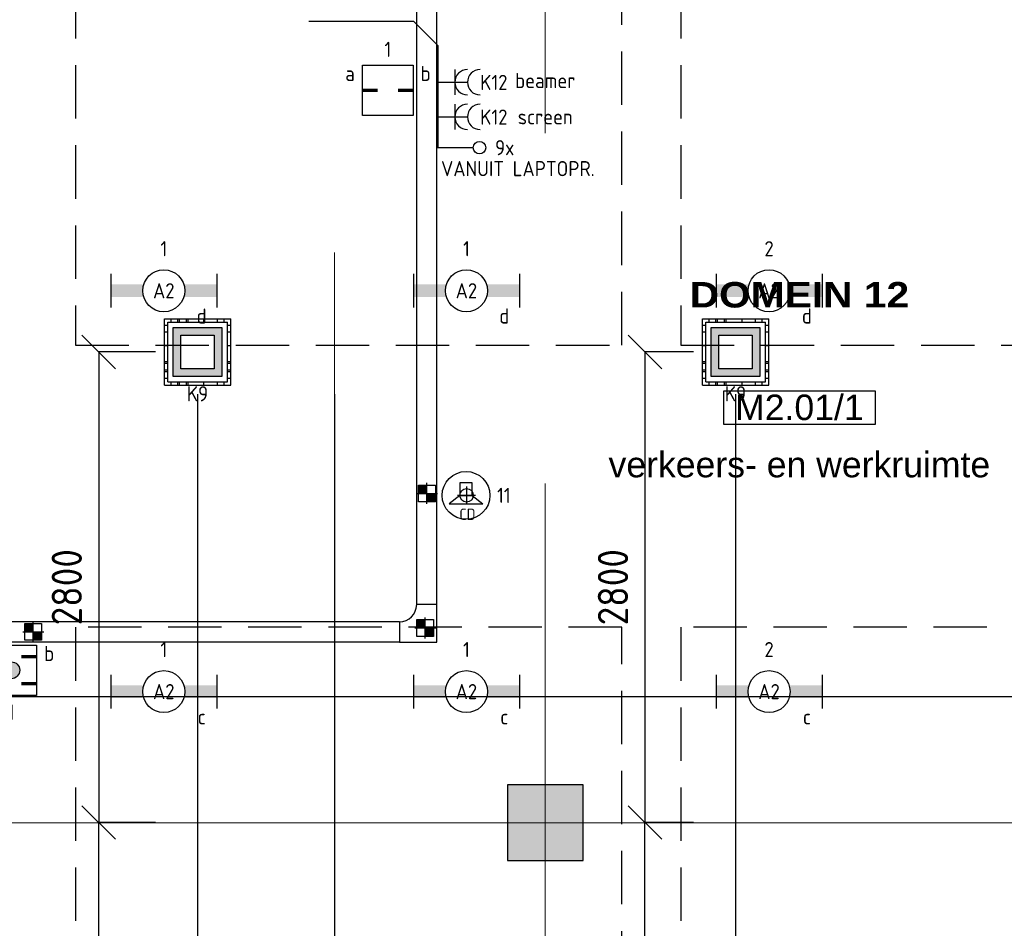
# Model space of a CAD drawing. Header units: millimetres. Extents: x -38032 to 104346, y -31182 to 78566.
# Tile 10 of 213: x 2483 to 8339, y 2871 to 8274. Entities that reach past the tile are written whole.
import ezdxf
from ezdxf.enums import TextEntityAlignment as Align

# ---------------------------------------------------------------- set-up
doc = ezdxf.new("R2010")
doc.units = ezdxf.units.MM
doc.header["$LTSCALE"] = 100
doc.set_wipeout_variables(frame=1)
doc.header["$PDMODE"] = 1
doc.linetypes.add('HIDDEN2', pattern=[4.7625, 3.175, -1.5875])
doc.linetypes.add('STYLE_11', pattern=[5, 3.888855, -0.416718, 0.277786, -0.416641])
for name, color, linetype in [('AB$1A---_ATTRIB035', 8, 'Continuous'), ('AL$1A---_ALGEMEEN', 8, 'Continuous'), ('AL------_MAATV', 200, 'Continuous'), ('AL------_MAATVOERING', 2, 'Continuous'), ('AL------_SPARING', 2, 'Continuous'), ('AM$1A---_ARCERING', 8, 'Continuous'), ('BOUWKUNDIG', 8, 'Continuous'), ('EB6421--_ATTRIB', 2, 'Continuous'), ('EL6131--_KG', 3, 'Continuous'), ('EL6132--', 3, 'Continuous'), ('EL6222--', 3, 'Continuous'), ('EL6311--', 3, 'Continuous'), ('EL6421--', 3, 'Continuous'), ('LICHT_TEXT018', 1, 'Continuous'), ('versterkte strook', 7, 'Continuous'), ('Vloerdoos', 3, 'Continuous'), ('Vloerdoos (OUD)', 3, 'Continuous'), ('wieland dozen', 3, 'Continuous')]:
    doc.layers.add(name, color=color, linetype=linetype)
doc.layers.add('stramien', color=1, linetype='Continuous', lineweight=9)
doc.layers.get('Vloerdoos').off()
doc.styles.add('Arial', font='ARIAL.TTF')
doc.styles.add('Arial Black', font='txt')
doc.styles.add('BURO-018', font='iso.shx', dxfattribs={"height": 90})
doc.styles.get("Standard").update_dxf_attribs({"font": 'iso.shx'})
doc.dimstyles.new('STABICAD', dxfattribs={"dimscale": 100, "dimtxt": 1.8, "dimasz": 2, "dimexe": 0, "dimexo": 2.5, "dimgap": 1.5, "dimtad": 0, "dimdec": 0, "dimrnd": 10, "dimzin": 0, "dimdsep": 46, "dimtxsty": 'Standard', "dimblk1": 'OBLIQUE', "dimblk2": 'OBLIQUE', "dimsah": 1, "dimcen": -3, "dimadec": 0, "dimazin": 0, "dimtfac": 1, "dimtdec": 0, "dimtofl": 0, "dimtmove": 2, "dimatfit": 3, "dimfxl": 0, "dimtvp": 1.055556, "dimtolj": 1, "dimtzin": 0, "dimarcsym": 0})

# ---------------------------------------------------------------- blocks, each defined once
blk = doc.blocks.new('VLOERDOOS')
at = {"layer": 'Vloerdoos (OUD)'}
for p, q in [((0, 395), (395, 395)), ((0, 395), (0, 0)), ((0, 355), (20, 355)), ((20, 375), (20, 20)), ((20, 375), (375, 375)), ((40, 375), (40, 395)), ((80, 375), (80, 395)), ((90, 375), (90, 395)), ((130, 375), (130, 395)), ((140, 375), (140, 395)), ((235, 375), (235, 395)), ((315, 375), (315, 395)), ((355, 375), (355, 395)), ((375, 375), (375, 20)), ((375, 355), (395, 355)), ((395, 395), (395, 0)), ((0, 315), (20, 315)), ((0, 305), (20, 305)), ((375, 315), (395, 315)), ((375, 305), (395, 305)), ((0, 265), (20, 265)), ((0, 255), (20, 255)), ((375, 265), (395, 265)), ((375, 255), (395, 255)), ((0, 160), (20, 160)), ((375, 160), (395, 160)), ((0, 80), (20, 80)), ((375, 80), (395, 80)), ((0, 40), (20, 40)), ((0, 0), (395, 0)), ((20, 20), (375, 20)), ((40, 0), (40, 20)), ((80, 0), (80, 20)), ((90, 0), (90, 20)), ((130, 0), (130, 20)), ((140, 0), (140, 20)), ((235, 0), (235, 20)), ((315, 0), (315, 20)), ((355, 0), (355, 20)), ((375, 40), (395, 40))]:
    blk.add_line(p, q, dxfattribs=at)
blk = doc.blocks.new('_Oblique')
at = {"color": 0, "linetype": 'ByBlock', "lineweight": -2}
blk.add_line((-0.5, -0.5), (0.5, 0.5), dxfattribs=at)
blk = doc.blocks.new('*D165')
at = {"layer": 'AL------_MAATVOERING', "color": 0, "lineweight": -2}
for p, q in [((4354.6, 6048.4), (4354.6, -308.9)), ((6740, 6048.4), (6740, -308.9)), ((6740, -308.9), (4354.6, -308.9))]:
    blk.add_line(p, q, dxfattribs=at)
at = {"layer": 'Defpoints', "color": 0}
for p in [(4354.6, 6298.4), (6740, 6298.4), (4354.6, -308.9)]:
    blk.add_point(p, dxfattribs=at)
at = {"layer": 'AL------_MAATVOERING', "color": 0, "lineweight": -2, "xscale": 200, "yscale": 200, "zscale": 200, "rotation": 180}
blk.add_blockref('_Oblique', (4354.6, -308.9), dxfattribs=at)
at = {"layer": 'AL------_MAATVOERING', "color": 0, "lineweight": -2, "xscale": 200, "yscale": 200, "zscale": 200}
blk.add_blockref('_Oblique', (6740, -308.9), dxfattribs=at)
at = {"layer": 'AL------_MAATVOERING', "color": 0, "insert": (5547.3, -118.9), "char_height": 180, "attachment_point": 5}
blk.add_mtext('\\A1;2390', dxfattribs=at)
blk = doc.blocks.new('*D166')
at = {"layer": 'AL------_MAATVOERING', "color": 0, "lineweight": -2}
for p, q in [((3540, 6048.4), (3540, -308.9)), ((4354.6, 6048.4), (4354.6, -308.9)), ((3540, -308.9), (4354.6, -308.9))]:
    blk.add_line(p, q, dxfattribs=at)
at = {"layer": 'Defpoints', "color": 0}
for p in [(3540, 6298.4), (4354.6, 6298.4), (4354.6, -308.9)]:
    blk.add_point(p, dxfattribs=at)
at = {"layer": 'AL------_MAATVOERING', "color": 0, "lineweight": -2, "xscale": 200, "yscale": 200, "zscale": 200, "rotation": 180}
blk.add_blockref('_Oblique', (3540, -308.9), dxfattribs=at)
at = {"layer": 'AL------_MAATVOERING', "color": 0, "lineweight": -2, "xscale": 200, "yscale": 200, "zscale": 200}
blk.add_blockref('_Oblique', (4354.6, -308.9), dxfattribs=at)
at = {"layer": 'AL------_MAATVOERING', "color": 0, "insert": (3947.3, -118.9), "char_height": 180, "attachment_point": 5}
blk.add_mtext('\\A1;810', dxfattribs=at)
blk = doc.blocks.new('*D175')
at = {"layer": 'AL------_MAATVOERING', "color": 0, "lineweight": -2}
for p, q in [((6490, 3500), (6202, 3500)), ((6202, 1398.4), (6202, 3500)), ((6490, 1398.4), (6202, 1398.4))]:
    blk.add_line(p, q, dxfattribs=at)
at = {"layer": 'Defpoints', "color": 0}
for p in [(6202, 3500), (6740, 3500), (6740, 1398.4)]:
    blk.add_point(p, dxfattribs=at)
at = {"layer": 'AL------_MAATVOERING', "color": 0, "lineweight": -2, "xscale": 200, "yscale": 200, "zscale": 200}
for p, rotation in [((6202, 3500), 90), ((6202, 1398.4), 270)]:
    blk.add_blockref('_Oblique', p, dxfattribs=dict(at, rotation=rotation))
at = {"layer": 'AL------_MAATVOERING', "color": 0, "insert": (6012, 2449.2), "char_height": 180, "attachment_point": 5, "rotation": 90}
blk.add_mtext('\\A1;2100', dxfattribs=at)
blk = doc.blocks.new('*D176')
at = {"layer": 'AL------_MAATVOERING', "color": 0, "lineweight": -2}
for p, q in [((6490, 6298.4), (6202, 6298.4)), ((6202, 6298.4), (6202, 3500)), ((6490, 3500), (6202, 3500))]:
    blk.add_line(p, q, dxfattribs=at)
at = {"layer": 'Defpoints', "color": 0}
for p in [(6740, 6298.4), (6202, 3500), (6740, 3500)]:
    blk.add_point(p, dxfattribs=at)
at = {"layer": 'AL------_MAATVOERING', "color": 0, "lineweight": -2, "xscale": 200, "yscale": 200, "zscale": 200}
for p, rotation in [((6202, 6298.4), 90), ((6202, 3500), 270)]:
    blk.add_blockref('_Oblique', p, dxfattribs=dict(at, rotation=rotation))
at = {"layer": 'AL------_MAATVOERING', "color": 0, "insert": (6012, 4899.2), "char_height": 180, "attachment_point": 5, "rotation": 90}
blk.add_mtext('\\A1;2800', dxfattribs=at)
blk = doc.blocks.new('*D177')
at = {"layer": 'AL------_MAATVOERING', "color": 0, "lineweight": -2}
for p, q in [((3290, 3500), (2953.3, 3500)), ((2953.3, 998.4), (2953.3, 3500)), ((3290, 998.4), (2953.3, 998.4))]:
    blk.add_line(p, q, dxfattribs=at)
at = {"layer": 'Defpoints', "color": 0}
for p in [(2953.3, 3500), (3540, 3500), (3540, 998.4)]:
    blk.add_point(p, dxfattribs=at)
at = {"layer": 'AL------_MAATVOERING', "color": 0, "lineweight": -2, "xscale": 200, "yscale": 200, "zscale": 200}
for p, rotation in [((2953.3, 3500), 90), ((2953.3, 998.4), 270)]:
    blk.add_blockref('_Oblique', p, dxfattribs=dict(at, rotation=rotation))
at = {"layer": 'AL------_MAATVOERING', "color": 0, "insert": (2763.3, 2249.2), "char_height": 180, "attachment_point": 5, "rotation": 90}
blk.add_mtext('\\A1;2500', dxfattribs=at)
blk = doc.blocks.new('*D178')
at = {"layer": 'AL------_MAATVOERING', "color": 0, "lineweight": -2}
for p, q in [((3290, 6298.4), (2953.3, 6298.4)), ((2953.3, 6298.4), (2953.3, 3500)), ((3290, 3500), (2953.3, 3500))]:
    blk.add_line(p, q, dxfattribs=at)
at = {"layer": 'Defpoints', "color": 0}
for p in [(3540, 6298.4), (2953.3, 3500), (3540, 3500)]:
    blk.add_point(p, dxfattribs=at)
at = {"layer": 'AL------_MAATVOERING', "color": 0, "lineweight": -2, "xscale": 200, "yscale": 200, "zscale": 200}
for p, rotation in [((2953.3, 6298.4), 90), ((2953.3, 3500), 270)]:
    blk.add_blockref('_Oblique', p, dxfattribs=dict(at, rotation=rotation))
at = {"layer": 'AL------_MAATVOERING', "color": 0, "insert": (2763.3, 4899.2), "char_height": 180, "attachment_point": 5, "rotation": 90}
blk.add_mtext('\\A1;2800', dxfattribs=at)
blk = doc.blocks.new('1115B6630')
at = {"color": 0}
for p, q in [((-6.3, 2), (-6.3, -2)), ((6.3, 2), (6.3, -2))]:
    blk.add_line(p, q, dxfattribs=at)
at = {"color": 0, "linetype": 'Continuous'}
blk.add_circle((0, 0), 2.5, dxfattribs=at)
at = {"color": 0}
for points in [[(-2.5, 0.75), (-6.3, 0.75), (-2.5, -0.75), (-6.3, -0.75)], [(2.5, 0.75), (6.3, 0.75), (2.5, -0.75), (6.3, -0.75)]]:
    blk.add_solid(points, dxfattribs=at)
at = {"color": 0, "linetype": 'Continuous', "style": 'BURO-018'}
for tag, p in [('E_GKAST', (0, 8)), ('E_GROEP', (0, 5)), ('E_SGROEP', (4.5, 5)), ('E_ARMCODE', (0, 0)), ('E_SLET', (4.5, -3))]:
    blk.add_attdef(tag, text='', height=1.8, dxfattribs=at).set_placement(p, align=Align.MIDDLE)
blk = doc.blocks.new('E00414')
at = {"color": 0, "linetype": 'Continuous'}
for p, q in [((-2.9, -2.9), (-2.9, 2.9)), ((-2.9, 2.9), (2.9, 2.9)), ((2.9, 2.9), (2.9, -2.9)), ((-2, 2), (2, 2)), ((-2, -2), (-2, 2)), ((2, 2), (2, -2)), ((2, -2), (-2, -2)), ((2.9, -2.9), (-2.9, -2.9))]:
    blk.add_line(p, q, dxfattribs=at)
at = {"color": 0}
for points in [[(-2.9, 2.9), (2.9, 2.9), (-2, 2), (2, 2)], [(-2, -2), (-2.9, -2.9), (-2, 2), (-2.9, 2.9)], [(2, 2), (2.9, 2.9), (2, -2), (2.9, -2.9)], [(2, -2), (2.9, -2.9), (-2, -2), (-2.9, -2.9)]]:
    blk.add_solid(points, dxfattribs=at)
at = {"color": 0, "linetype": 'Continuous', "style": 'BURO-018'}
for tag, p in [('E_GKAST', (0, 8)), ('E_GROEP', (0, 5)), ('E_SGROEP', (4.5, 5))]:
    blk.add_attdef(tag, text='', height=1.8, dxfattribs=at).set_placement(p, align=Align.MIDDLE)
at = {"color": 0, "linetype": 'Continuous', "style": 'BURO-018', "flags": 1}
for tag, p in [('E_VERMCODE', (13, 5)), ('E_MATCODE', (0, 0))]:
    blk.add_attdef(tag, text='', height=1.8, dxfattribs=at).set_placement(p, align=Align.MIDDLE)
blk = doc.blocks.new('E00497')
at = {"color": 0}
for p, q in [((0, 0.75), (1, 2)), ((1, -2), (1, 2)), ((0, 0.75), (-1.5, 0.75)), ((0, -0.75), (0, 0.75)), ((-1.5, -0.75), (0, -0.75)), ((0, -0.75), (1, -2))]:
    blk.add_line(p, q, dxfattribs=at)
blk.add_line((-1.5, 0.75), (-1.5, -0.75))
blk.add_circle((0, 0), 2.84, dxfattribs=at)
at = {"color": 0, "linetype": 'Continuous', "style": 'BURO-018'}
blk.add_attdef('E_TEXT1', text='', height=1.8, dxfattribs=at).set_placement((0, 4.5), align=Align.MIDDLE)
at = {"color": 0, "linetype": 'Continuous', "style": 'BURO-018', "flags": 1}
blk.add_attdef('E_MATCODE', text='', height=1.8, dxfattribs=at).set_placement((0, 0), align=Align.MIDDLE)
blk = doc.blocks.new('E-GK-GTC-783C')
at = {"color": 0, "linetype": 'Continuous'}
for p, q in [((-0.5, 60), (0.5, 60)), ((-0.5, -60), (0.5, -60))]:
    blk.add_line(p, q, dxfattribs=at)
blk = doc.blocks.new('E-GK-BS-1-78676767')
at = {"color": 0, "linetype": 'Continuous'}
for p, q in [((60, 163), (-60, 163)), ((60, -60), (60, 163)), ((-163, 60), (-163, -60)), ((-163, -60), (60, -60))]:
    blk.add_line(p, q, dxfattribs=at)
blk.add_arc((-163, 163), 103, 270, 0, dxfattribs=at)
blk = doc.blocks.new('Centraaldoos')
at = {"color": 1, "linetype": 'Continuous'}
for p, q in [((-2, 0), (2, 0)), ((0, -2), (0, 2))]:
    blk.add_line(p, q, dxfattribs=at)
at = {"color": 0, "linetype": 'Continuous'}
blk.add_circle((0, 0), 1.5, dxfattribs=at)
at = {"color": 0, "linetype": 'Continuous', "style": 'BURO-018'}
blk.add_attdef('AL_POSNR', text='', height=1.8, dxfattribs=at).set_placement((0, 3), align=Align.CENTER)
at = {"color": 0, "linetype": 'Continuous', "style": 'BURO-018', "flags": 1}
blk.add_attdef('AL_OMS', (0, 0), '', height=1.8, dxfattribs=at)
at = {"layer": 'AL------_MAATV', "style": 'BURO-018'}
blk.add_text('CD', height=2.531, rotation=180, dxfattribs=at).set_placement((1.61, 5.48))
blk = doc.blocks.new('Sparing 100x100')
at = {"color": 1, "linetype": 'Continuous'}
for p, q in [((0, -2.5), (0, 2.5)), ((-2.5, 0), (2.5, 0))]:
    blk.add_line(p, q, dxfattribs=at)
at = {"color": 0, "linetype": 'Continuous'}
for p, q in [((-2, 2), (2, 2)), ((-2, -2), (-2, 2)), ((2, 2), (2, -2)), ((2, -2), (-2, -2))]:
    blk.add_line(p, q, dxfattribs=at)
for points in [[(-2, 2), (0, 2), (-2, 0), (0, 0)], [(0, 0), (2, 0), (0, -2), (2, -2)]]:
    blk.add_solid(points, dxfattribs=at)
at = {"color": 0, "linetype": 'Continuous', "style": 'BURO-018'}
blk.add_attdef('AL_POSNR', text='', height=1.8, dxfattribs=at).set_placement((0, 3), align=Align.CENTER)
at = {"color": 0, "linetype": 'Continuous', "style": 'BURO-018', "flags": 1}
blk.add_attdef('AL_OMS', (0, 0), '', height=1.8, dxfattribs=at)
blk = doc.blocks.new('E00400')
at = {"color": 0}
for p, q in [((-3, 3), (3, 3)), ((-3, -3), (-3, 3)), ((3, 3), (3, -3)), ((3, -3), (-3, -3))]:
    blk.add_line(p, q, dxfattribs=at)
at = {"color": 0, "const_width": 0.4}
for points in [[(-3, 0), (-1.2, 0)], [(1.2, 0), (3, 0)]]:
    blk.add_lwpolyline(points, dxfattribs=at)
at = {"color": 0, "linetype": 'Continuous', "style": 'BURO-018'}
for tag, p in [('E_GKAST', (0, 8)), ('E_GROEP', (0, 5)), ('E_SGROEP', (4.5, 5)), ('E_SLET1', (-4.5, 2)), ('E_SLET2', (4.5, 2))]:
    blk.add_attdef(tag, text='', height=1.8, dxfattribs=at).set_placement(p, align=Align.MIDDLE)
at = {"color": 0, "linetype": 'Continuous', "style": 'BURO-018', "flags": 1}
blk.add_attdef('E_MATCODE', text='', height=1.8, dxfattribs=at).set_placement((0, 0), align=Align.MIDDLE)
blk = doc.blocks.new('E00404')
blk.add_hatch(color=0).paths.add_polyline_path([(-1, 0, 1), (1, 0, 1)])
at = {"color": 0}
for p, q in [((-3, -3), (-3, 3)), ((-3, 3), (3, 3)), ((3, 3), (3, -3)), ((3, -3), (-3, -3))]:
    blk.add_line(p, q, dxfattribs=at)
at = {"color": 0, "const_width": 0.4}
for points in [[(-3, 1.6), (-1.2, 1.6)], [(1.2, 1.6), (3, 1.6)], [(-3, -1.6), (-1.2, -1.6)], [(1.2, -1.6), (3, -1.6)]]:
    blk.add_lwpolyline(points, dxfattribs=at)
at = {"color": 0}
blk.add_circle((0, 0), 1, dxfattribs=at)
at = {"color": 0, "linetype": 'Continuous', "style": 'BURO-018'}
for tag, p in [('E_GKAST', (0, 8)), ('E_GROEP', (0, 5)), ('E_SGROEP', (4.5, 5)), ('E_SLET1', (-4.5, 2)), ('E_SLET2', (4.5, 2))]:
    blk.add_attdef(tag, text='', height=1.8, dxfattribs=at).set_placement(p, align=Align.MIDDLE)
at = {"color": 0, "linetype": 'Continuous', "style": 'BURO-018', "flags": 1}
blk.add_attdef('E_MATCODE', text='', height=1.8, dxfattribs=at).set_placement((0, 0), align=Align.MIDDLE)
blk = doc.blocks.new('111304A')
at = {"color": 0, "linetype": 'Continuous'}
for p, q in [((0, 1), (0, 4.5)), ((-1.5, 3), (1.5, 3))]:
    blk.add_line(p, q, dxfattribs=at)
for centre in [(0, 6), (0, 4.5)]:
    blk.add_arc(centre, 1.5, 180, 0, dxfattribs=at)
at = {"color": 0, "linetype": 'Continuous', "style": 'BURO-018'}
for tag, p in [('E_GKAST', (0, 11.5)), ('E_GROEP', (0, 8.5)), ('E_SGROEP', (4.5, 8.5))]:
    blk.add_attdef(tag, text='', height=1.8, dxfattribs=at).set_placement(p, align=Align.MIDDLE)
at = {"color": 0, "linetype": 'Continuous', "style": 'BURO-018', "flags": 1}
for tag, p in [('E_VERMCODE', (13, 8.5)), ('E_MATCODE', (0, 0))]:
    blk.add_attdef(tag, text='', height=1.8, dxfattribs=at).set_placement(p, align=Align.MIDDLE)
blk = doc.blocks.new('E00128')
at = {"color": 0, "linetype": 'Continuous'}
blk.add_line((0, 5.25), (0, 1), dxfattribs=at)
blk.add_circle((0, 6), 0.75, dxfattribs=at)
at = {"color": 7, "style": 'BURO-018'}
blk.add_attdef('E_TEXT1', text='', height=1.8, dxfattribs=at).set_placement((0, 9), align=Align.MIDDLE)
at = {"color": 0, "linetype": 'Continuous', "style": 'BURO-018', "flags": 1}
blk.add_attdef('E_MATCODE', text='', height=1.8, dxfattribs=at).set_placement((0, 0), align=Align.MIDDLE)
blk = doc.blocks.new('ruimtenummer')
at = {"layer": 'AL$1A---_ALGEMEEN', "color": 0, "flags": 1}
for tag, p in [('peil', (-450, -397.1)), ('onderdeel', (-450, -669.8))]:
    blk.add_attdef(tag, p, '', height=151.5, dxfattribs=at)
at = {"color": 0}
blk.add_wipeout([(-450, 100), (450, 100), (450, -100), (-450, -100)], dxfattribs=at).dxf.layer = 'AL$1A---_ALGEMEEN'
at = {"layer": 'AL$1A---_ALGEMEEN', "color": 0}
blk.add_lwpolyline([(-450, 100), (450, 100), (450, -100), (-450, -100)], close=True, dxfattribs=at)
at = {"layer": 'AL$1A---_ALGEMEEN', "color": 0, "style": 'Arial'}
blk.add_attdef('ruimtenummer', text='', height=151.5, dxfattribs=at).set_placement((0, 78), align=Align.TOP_CENTER)
blk = doc.blocks.new('tekst 9 pts')
at = {"layer": 'AL$1A---_ALGEMEEN', "color": 0, "style": 'Arial Black'}
blk.add_attdef('naam_ruimte', text='', height=151.5, dxfattribs=at).set_placement((0, -81.3), align=Align.TOP_CENTER)
at = {"layer": 'AL$1A---_ALGEMEEN', "color": 0, "flags": 1}
for tag, p in [('oppervlakte', (-335, -1162.1)), ('stramiennummer', (-335, -1434.9))]:
    blk.add_attdef(tag, p, '', height=151.5, dxfattribs=at)
blk = doc.blocks.new('tekst 12 pts')
at = {"layer": 'AL$1A---_ALGEMEEN', "color": 0, "style": 'Arial'}
blk.add_attdef('naam_ruimte', text='', height=151.5, dxfattribs=at).set_placement((0, -41.1), align=Align.TOP_CENTER)
at = {"layer": 'AL$1A---_ALGEMEEN', "color": 0, "flags": 1}
for tag, p in [('oppervlakte', (-264.6, -1003)), ('stramiennummer', (-264.6, -1275.7))]:
    blk.add_attdef(tag, p, '', height=151.5, dxfattribs=at)
blk = doc.blocks.new('200254 W 212 3 04-12-2007')
at = {"layer": 'AM$1A---_ARCERING', "linetype": 'Continuous', "lineweight": 0}
blk.add_hatch(color=256, dxfattribs=at).paths.add_polyline_path([(-30814, -21712.6), (-30364, -21712.6), (-30364, -21262.6), (-30814, -21262.6)])
at = {"layer": 'AL$1A---_ALGEMEEN'}
blk.add_lwpolyline([(-30814, -21712.6), (-30364, -21712.6), (-30364, -21262.6), (-30814, -21262.6)], close=True, dxfattribs=at)
at = {"layer": 'stramien', "linetype": 'STYLE_11', "ltscale": 50}
for p, q in [((-31842, -41013.6), (-31842, 36216.4)), ((-30589, -38914.6), (-30589, -9964.6)), ((-41750, -21487.6), (65549.6, -21487.6))]:
    blk.add_line(p, q, dxfattribs=at)
at = {"layer": 'AL$1A---_ALGEMEEN'}
ref = blk.add_blockref('tekst 9 pts', (-29077.5, -18190.8), dxfattribs=at)
ref.add_attrib('naam_ruimte', 'DOMEIN 12', dxfattribs={"layer": 'AB$1A---_ATTRIB035', "height": 151.51, "style": 'Arial Black'}).set_placement((-29077.5, -18272.1), align=Align.TOP_CENTER)
ref = blk.add_blockref('ruimtenummer', (-29077.5, -19019.6), dxfattribs=at)
ref.add_attrib('ruimtenummer', 'M2.01/1', dxfattribs={"layer": 'AB$1A---_ATTRIB035', "height": 151.52, "style": 'Arial'}).set_placement((-29077.5, -18941.6), align=Align.TOP_CENTER)
ref = blk.add_blockref('tekst 12 pts', (-29077.5, -19241), dxfattribs=dict(at, xscale=-1))
ref.add_attrib('naam_ruimte', 'verkeers- en werkruimte', dxfattribs={"layer": 'AB$1A---_ATTRIB035', "height": 151.525, "style": 'Arial'}).set_placement((-29077.5, -19282.1), align=Align.TOP_CENTER)

msp = doc.modelspace()

# ---------------------------------------------------------------- block references
at = {"layer": 'BOUWKUNDIG'}
msp.add_blockref('200254 W 212 3 04-12-2007', (36198, 24986.5), dxfattribs=at)

# ---------------------------------------------------------------- next in the draw order: linework, layer by layer
at = {"layer": 'EL6311--', "color": 1}
msp.add_lwpolyline([(4202, 8265.7), (4824.6, 8265.7), (4971.1, 8121), (4971.1, 7513.3)], dxfattribs=at)
at = {"layer": 'LICHT_TEXT018', "linetype": 'HIDDEN2'}
for points in [[(2815.2, 6339.2), (6065.2, 6339.2), (6065.2, 9432.6), (2815.2, 9432.6)], [(6415.2, 6339.2), (9665.2, 6339.2), (9665.2, 9432.6), (6415.2, 9432.6)], [(2815.2, 1584.7), (6065.2, 1584.7), (6065.2, 4660.9), (2815.2, 4660.9)], [(6415.2, 1584.7), (9665.2, 1584.7), (9665.2, 4660.9), (6415.2, 4660.9)]]:
    msp.add_lwpolyline(points, close=True, dxfattribs=at)
at = {"layer": 'versterkte strook'}
msp.add_line((-4181.9, 4250), (14345.1, 4250), dxfattribs=at)

# ---------------------------------------------------------------- next in the draw order: block references
at = {"layer": 'AL------_SPARING', "xscale": 25, "yscale": 25, "zscale": 25}
for p in [(4905.6, 5457), (2563.4, 4634.4), (4895.1, 4657.1)]:
    msp.add_blockref('Sparing 100x100', p, dxfattribs=at)
at = {"layer": 'AL------_SPARING', "xscale": 26.66666666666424, "yscale": 26.66666666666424, "zscale": 26.66666666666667, "rotation": 180}
msp.add_blockref('Centraaldoos', (5141.1, 5445.5), dxfattribs=at)
at = {"layer": 'EL6131--_KG'}
for p, xscale, rotation in [((4904.3, 10027.7), 10462.9336267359, 90), ((629.5, 4633.2), 8223.751332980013, 180)]:
    msp.add_blockref('E-GK-GTC-783C', p, dxfattribs=dict(at, xscale=xscale, rotation=rotation))
msp.add_blockref('E-GK-BS-1-78676767', (4904.3, 4633.2), dxfattribs=at)
at = {"layer": 'EL6132--'}
ref = msp.add_blockref('E00128', (4917.9, 7513.3), dxfattribs=dict(at, xscale=50, yscale=50, zscale=50, rotation=270))
ref.add_attrib('E_TEXT1', '9x', dxfattribs={"layer": '0', "color": 1, "height": 90, "style": 'BURO-018'}).set_placement((5367.9, 7513.3), align=Align.MIDDLE)
at = {"layer": 'EL6222--'}
ref = msp.add_blockref('111304A', (4921.1, 7902.6), dxfattribs=dict(at, xscale=50, yscale=50, zscale=50, rotation=270))
ref.add_attrib('E_GROEP', 'K12', dxfattribs={"layer": '0', "color": 1, "linetype": 'Continuous', "height": 90, "style": 'BURO-018'}).set_placement((5303.2, 7901.6), align=Align.MIDDLE)
ref.add_attrib('E_VERMCODE', 'beamer', dxfattribs={"layer": '0', "color": 1, "linetype": 'Continuous', "height": 90, "style": 'BURO-018'}).set_placement((5609, 7912.7), align=Align.MIDDLE)
ref = msp.add_blockref('111304A', (4921.1, 7696.4), dxfattribs=dict(at, xscale=50, yscale=50, zscale=50, rotation=270))
ref.add_attrib('E_GROEP', 'K12', dxfattribs={"layer": '0', "color": 1, "linetype": 'Continuous', "height": 90, "style": 'BURO-018'}).set_placement((5303.2, 7695.4), align=Align.MIDDLE)
ref.add_attrib('E_VERMCODE', 'screen', dxfattribs={"layer": '0', "color": 1, "linetype": 'Continuous', "height": 90, "style": 'BURO-018'}).set_placement((5609, 7697.1), align=Align.MIDDLE)
ref = msp.add_blockref('E00414', (3540.6, 6298), dxfattribs=dict(at, xscale=50, yscale=50, zscale=50))
ref.add_attrib('E_GROEP', 'K9', dxfattribs={"layer": '0', "color": 1, "linetype": 'Continuous', "height": 90, "style": 'BURO-018'}).set_placement((3540.6, 6050), align=Align.MIDDLE)
ref = msp.add_blockref('E00414', (6740.6, 6298), dxfattribs=dict(at, xscale=50, yscale=50, zscale=50))
ref.add_attrib('E_GROEP', 'K9', dxfattribs={"layer": '0', "color": 1, "linetype": 'Continuous', "height": 90, "style": 'BURO-018'}).set_placement((6740.6, 6050), align=Align.MIDDLE)
at = {"layer": 'EL6311--'}
ref = msp.add_blockref('1115B6630', (6940.2, 6662.4), dxfattribs=dict(at, xscale=50, yscale=50, zscale=50))
ref.add_attrib('E_ARMCODE', 'A2', dxfattribs={"layer": '0', "color": 1, "linetype": 'Continuous', "height": 90, "style": 'BURO-018'}).set_placement((6940.2, 6662.4), align=Align.MIDDLE)
ref.add_attrib('E_SLET', 'd', dxfattribs={"layer": '0', "color": 1, "linetype": 'Continuous', "height": 90, "style": 'BURO-018'}).set_placement((7165.2, 6512.4), align=Align.MIDDLE)
ref.add_attrib('E_GROEP', '2', dxfattribs={"layer": '0', "color": 1, "linetype": 'Continuous', "height": 90, "style": 'BURO-018'}).set_placement((6940.2, 6912.4), align=Align.MIDDLE)
ref = msp.add_blockref('1115B6630', (3340.2, 6662.4), dxfattribs=dict(at, xscale=50, yscale=50, zscale=50))
ref.add_attrib('E_ARMCODE', 'A2', dxfattribs={"layer": '0', "color": 1, "linetype": 'Continuous', "height": 90, "style": 'BURO-018'}).set_placement((3340.2, 6662.4), align=Align.MIDDLE)
ref.add_attrib('E_SLET', 'd', dxfattribs={"layer": '0', "color": 1, "linetype": 'Continuous', "height": 90, "style": 'BURO-018'}).set_placement((3565.2, 6512.4), align=Align.MIDDLE)
ref.add_attrib('E_GROEP', '1', dxfattribs={"layer": '0', "color": 1, "linetype": 'Continuous', "height": 90, "style": 'BURO-018'}).set_placement((3340.2, 6912.4), align=Align.MIDDLE)
ref = msp.add_blockref('1115B6630', (5140.2, 6662.4), dxfattribs=dict(at, xscale=50, yscale=50, zscale=50))
ref.add_attrib('E_ARMCODE', 'A2', dxfattribs={"layer": '0', "color": 1, "linetype": 'Continuous', "height": 90, "style": 'BURO-018'}).set_placement((5140.2, 6662.4), align=Align.MIDDLE)
ref.add_attrib('E_SLET', 'd', dxfattribs={"layer": '0', "color": 1, "linetype": 'Continuous', "height": 90, "style": 'BURO-018'}).set_placement((5365.2, 6512.4), align=Align.MIDDLE)
ref.add_attrib('E_GROEP', '1', dxfattribs={"layer": '0', "color": 1, "linetype": 'Continuous', "height": 90, "style": 'BURO-018'}).set_placement((5140.2, 6912.4), align=Align.MIDDLE)
ref = msp.add_blockref('1115B6630', (3340.2, 4278.4), dxfattribs=dict(at, xscale=50, yscale=50, zscale=50))
ref.add_attrib('E_ARMCODE', 'A2', dxfattribs={"layer": '0', "color": 1, "linetype": 'Continuous', "height": 90, "style": 'BURO-018'}).set_placement((3340.2, 4278.4), align=Align.MIDDLE)
ref.add_attrib('E_SLET', 'c', dxfattribs={"layer": '0', "color": 1, "linetype": 'Continuous', "height": 90, "style": 'BURO-018'}).set_placement((3565.2, 4128.4), align=Align.MIDDLE)
ref.add_attrib('E_GROEP', '1', dxfattribs={"layer": '0', "color": 1, "linetype": 'Continuous', "height": 90, "style": 'BURO-018'}).set_placement((3340.2, 4528.4), align=Align.MIDDLE)
ref = msp.add_blockref('1115B6630', (5140.2, 4278.4), dxfattribs=dict(at, xscale=50, yscale=50, zscale=50))
ref.add_attrib('E_ARMCODE', 'A2', dxfattribs={"layer": '0', "color": 1, "linetype": 'Continuous', "height": 90, "style": 'BURO-018'}).set_placement((5140.2, 4278.4), align=Align.MIDDLE)
ref.add_attrib('E_SLET', 'c', dxfattribs={"layer": '0', "color": 1, "linetype": 'Continuous', "height": 90, "style": 'BURO-018'}).set_placement((5365.2, 4128.4), align=Align.MIDDLE)
ref.add_attrib('E_GROEP', '1', dxfattribs={"layer": '0', "color": 1, "linetype": 'Continuous', "height": 90, "style": 'BURO-018'}).set_placement((5140.2, 4528.4), align=Align.MIDDLE)
ref = msp.add_blockref('1115B6630', (6940.2, 4278.4), dxfattribs=dict(at, xscale=50, yscale=50, zscale=50))
ref.add_attrib('E_ARMCODE', 'A2', dxfattribs={"layer": '0', "color": 1, "linetype": 'Continuous', "height": 90, "style": 'BURO-018'}).set_placement((6940.2, 4278.4), align=Align.MIDDLE)
ref.add_attrib('E_SLET', 'c', dxfattribs={"layer": '0', "color": 1, "linetype": 'Continuous', "height": 90, "style": 'BURO-018'}).set_placement((7165.2, 4128.4), align=Align.MIDDLE)
ref.add_attrib('E_GROEP', '2', dxfattribs={"layer": '0', "color": 1, "linetype": 'Continuous', "height": 90, "style": 'BURO-018'}).set_placement((6940.2, 4528.4), align=Align.MIDDLE)
at = {"layer": 'EL6421--'}
ref = msp.add_blockref('E00497', (5137.8, 5445.5), dxfattribs=dict(at, xscale=50, yscale=50, zscale=50, rotation=270))
ref.add_attrib('E_TEXT1', '11', dxfattribs={"layer": 'EB6421--_ATTRIB', "color": 1, "linetype": 'Continuous', "height": 90, "style": 'BURO-018'}).set_placement((5362.8, 5445.5), align=Align.MIDDLE)
at = {"layer": 'Vloerdoos', "rotation": 90}
for p in [(3739.3, 6100.5), (6939.3, 6100.5)]:
    msp.add_blockref('VLOERDOOS', p, dxfattribs=at)
at = {"layer": 'wieland dozen'}
ref = msp.add_blockref('E00400', (4672.6, 7854.8), dxfattribs=dict(at, xscale=50, yscale=50, zscale=50))
ref.add_attrib('E_GROEP', '1', dxfattribs={"layer": '0', "color": 1, "linetype": 'Continuous', "height": 90, "style": 'BURO-018'}).set_placement((4672.6, 8098.1), align=Align.MIDDLE)
ref.add_attrib('E_SLET2', 'b', dxfattribs={"layer": '0', "color": 1, "linetype": 'Continuous', "height": 90, "style": 'BURO-018'}).set_placement((4897.6, 7954.8), align=Align.MIDDLE)
ref.add_attrib('E_SLET1', 'a', dxfattribs={"layer": '0', "color": 1, "linetype": 'Continuous', "height": 90, "style": 'BURO-018'}).set_placement((4447.6, 7954.8), align=Align.MIDDLE)
ref = msp.add_blockref('E00404', (2433.3, 4405.4), dxfattribs=dict(at, xscale=50, yscale=50, zscale=50))
ref.add_attrib('E_GROEP', '1', dxfattribs={"layer": '0', "color": 1, "linetype": 'Continuous', "height": 90, "style": 'BURO-018'}).set_placement((2433.3, 4156.1), align=Align.MIDDLE)
ref.add_attrib('E_SLET2', 'b', dxfattribs={"layer": '0', "color": 1, "linetype": 'Continuous', "height": 90, "style": 'BURO-018'}).set_placement((2658.3, 4505.4), align=Align.MIDDLE)
ref.add_attrib('E_SLET1', 'a', dxfattribs={"layer": '0', "color": 1, "linetype": 'Continuous', "height": 90, "style": 'BURO-018'}).set_placement((2208.3, 4505.4), align=Align.MIDDLE)

# ---------------------------------------------------------------- next in the draw order: texts
at = {"layer": 'EL6132--', "color": 1}
msp.add_text('VANUIT LAPTOPR.', height=90, dxfattribs=at).set_placement((4989.4, 7343.8))

# ---------------------------------------------------------------- next in the draw order: dimensions: what is measured, and where the dimension line sits
at = {"layer": 'AL------_MAATVOERING'}
dim = msp.add_linear_dim(base=(2953.3, 3500), p1=(3540, 6298.4), p2=(3540, 3500), angle=90, dimstyle='STABICAD', override={"dimrnd": 5}, dxfattribs=at)
dim.commit()
dim.dimension.update_dxf_attribs({"geometry": '*D178', "text_midpoint": (2763.3, 4899.2)})
for base, p1, p2, picture, middle in [((6202, 3500), (6740, 6298.4), (6740, 3500), '*D176', (6012, 4899.2)), ((2953.3, 3500), (3540, 998.4), (3540, 3500), '*D177', (2763.3, 2249.2)), ((6202, 3500), (6740, 1398.4), (6740, 3500), '*D175', (6012, 2449.2))]:
    dim = msp.add_linear_dim(base=base, p1=p1, p2=p2, angle=90, dimstyle='STABICAD', dxfattribs=at)
    dim.commit()
    dim.dimension.update_dxf_attribs({"geometry": picture, "text_midpoint": middle})
for p1, picture, middle in [((3540, 6298.4), '*D166', (3947.3, -118.9)), ((6740, 6298.4), '*D165', (5547.3, -118.9))]:
    dim = msp.add_linear_dim(base=(4354.6, -308.9), p1=p1, p2=(4354.6, 6298.4), dimstyle='STABICAD', dxfattribs=at)
    dim.commit()
    dim.dimension.update_dxf_attribs({"geometry": picture, "text_midpoint": middle})

doc.saveas('drawing.dxf')
